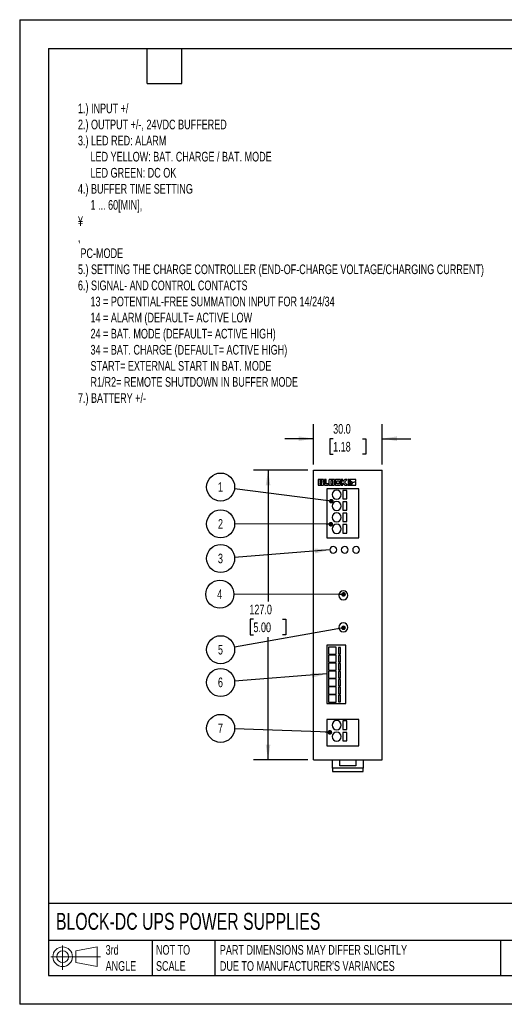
# Model space of a CAD drawing. Header units: millimetres. Extents: x 0 to 559, y 0 to 432.
# Tile 1 of 2: x 0 to 213, y 0 to 432. Entities that reach past the tile are written whole.
import ezdxf

# ---------------------------------------------------------------- set-up
doc = ezdxf.new("R2010")
doc.units = ezdxf.units.MM
doc.header["$LTSCALE"] = 2
doc.layers.add('DIMENSIONS', color=140, linetype='Continuous', lineweight=25)
doc.layers.add('TEXT', color=140, linetype='Continuous', lineweight=25)
doc.styles.add('SLDTEXTSTYLE0', font='TXT', dxfattribs={"width": 0.7})
doc.dimstyles.new('SLDDIMSTYLE2', dxfattribs={"dimtxt": 4.316016, "dimasz": 6.604, "dimexe": 0, "dimexo": 0.0625, "dimgap": 1.079004, "dimtad": 0, "dimtih": 1, "dimtoh": 1, "dimdec": 1, "dimrnd": 1e-09, "dimzin": 4, "dimdsep": 46, "dimtxsty": 'SLDTEXTSTYLE0', "dimsah": 1, "dimcen": 0.09, "dimadec": 0, "dimazin": 1, "dimtfac": 1, "dimtdec": 1, "dimtmove": 0, "dimatfit": 0, "dimfxl": 0, "dimfrac": 2, "dimtolj": 1, "dimtzin": 12, "dimarcsym": 0})
doc.dimstyles.new('SLDDIMSTYLE3', dxfattribs={"dimtxt": 4.316016, "dimasz": 6.604, "dimexe": 0, "dimexo": 0.0625, "dimgap": 1.079004, "dimtad": 0, "dimtih": 1, "dimtoh": 1, "dimdec": 1, "dimrnd": 1e-09, "dimzin": 4, "dimdsep": 46, "dimtxsty": 'SLDTEXTSTYLE0', "dimsah": 1, "dimcen": 0.09, "dimadec": 0, "dimazin": 1, "dimtfac": 1, "dimtdec": 1, "dimtofl": 0, "dimtmove": 0, "dimatfit": 3, "dimfxl": 0, "dimfrac": 2, "dimtolj": 1, "dimtzin": 12, "dimarcsym": 0})
doc.dimstyles.new('SLDDIMSTYLE4', dxfattribs={"dimtxt": 0.18, "dimasz": 2.032, "dimexe": 0, "dimexo": 0.0625, "dimgap": 0, "dimtad": 0, "dimtih": 1, "dimtoh": 1, "dimdec": 0, "dimrnd": 1e-09, "dimzin": 0, "dimdsep": 46, "dimtxsty": 'Standard', "dimblk1": 'DOT', "dimblk2": 'DOT', "dimsah": 1, "dimcen": 0.09, "dimadec": 0, "dimazin": 0, "dimtfac": 2.032, "dimtdec": 0, "dimtofl": 0, "dimtmove": 0, "dimatfit": 3, "dimldrblk": 'DOT', "dimfxl": 0, "dimfrac": 2, "dimtolj": 1, "dimtzin": 0, "dimarcsym": 0})
doc.dimstyles.new('SLDDIMSTYLE5', dxfattribs={"dimtxt": 0.18, "dimasz": 6.604, "dimexe": 0, "dimexo": 0.0625, "dimgap": 0, "dimtad": 0, "dimtih": 1, "dimtoh": 1, "dimdec": 0, "dimrnd": 1e-09, "dimzin": 0, "dimdsep": 46, "dimtxsty": 'Standard', "dimsah": 1, "dimcen": 0.09, "dimadec": 0, "dimazin": 0, "dimtfac": 6.604, "dimtdec": 0, "dimtofl": 0, "dimtmove": 0, "dimatfit": 3, "dimfxl": 0, "dimfrac": 2, "dimtolj": 1, "dimtzin": 0, "dimarcsym": 0})

# ---------------------------------------------------------------- blocks, each defined once
blk = doc.blocks.new('Block11')
at = {"color": 7, "linetype": 'Continuous', "lineweight": 18}
for p, q in [((5.18, 10.62), (5.18, 0)), ((10.96, 8.33), (20.35, 10.06)), ((20.35, 10.06), (20.35, 1.46)), ((0, 5.76), (21.75, 5.76)), ((10.96, 3.19), (10.96, 8.33)), ((10.96, 3.19), (20.35, 1.46))]:
    blk.add_line(p, q, dxfattribs=at)
for radius in [4.3, 2.57]:
    blk.add_circle((5.18, 5.76), radius, dxfattribs=at)
blk = doc.blocks.new('Block12')
at = {"color": 7, "linetype": 'Continuous'}
blk.add_blockref('Block11', (0, 0), dxfattribs=at)
blk = doc.blocks.new('_D_5')
at = {"layer": 'DIMENSIONS'}
for p, q in [((128.97, 236.76), (128.97, 254.41)), ((158.97, 236.76), (158.97, 254.41)), ((128.97, 248.06), (116.27, 248.06)), ((137.53, 248.06), (136.08, 248.06)), ((136.08, 248.06), (136.08, 241.2)), ((150.36, 248.06), (151.81, 248.06)), ((151.81, 248.06), (151.81, 241.2)), ((158.97, 248.06), (171.67, 248.06)), ((136.08, 241.2), (137.53, 241.2)), ((151.81, 241.2), (150.36, 241.2))]:
    blk.add_line(p, q, dxfattribs=at)
for points in [[(128.97, 248.06), (122.36, 249.08), (122.36, 247.04)], [(158.97, 248.06), (165.57, 247.04), (165.57, 249.08)]]:
    blk.add_solid(points, dxfattribs=at)
at = {"layer": 'DIMENSIONS', "char_height": 4.233, "attachment_point": 1, "style": 'SLDTEXTSTYLE0'}
for s, insert in [('30.0', (137.53, 254.48)), ('1.18', (137.53, 246.66))]:
    blk.add_mtext(s, dxfattribs=dict(at, insert=insert))
blk = doc.blocks.new('_D_6')
at = {"layer": 'DIMENSIONS'}
for p, q in [((126.43, 234.22), (102.62, 234.22)), ((108.97, 234.22), (108.97, 176.67)), ((102.56, 168.85), (101.11, 168.85)), ((101.11, 168.85), (101.11, 161.99)), ((115.38, 168.85), (116.83, 168.85)), ((116.83, 168.85), (116.83, 161.99)), ((101.11, 161.99), (102.56, 161.99)), ((108.97, 107.22), (108.97, 161.02)), ((116.83, 161.99), (115.38, 161.99)), ((126.43, 107.22), (102.62, 107.22))]:
    blk.add_line(p, q, dxfattribs=at)
for points in [[(108.97, 234.22), (107.95, 227.62), (109.98, 227.62)], [(108.97, 107.22), (109.98, 113.83), (107.95, 113.83)]]:
    blk.add_solid(points, dxfattribs=at)
at = {"layer": 'DIMENSIONS', "char_height": 4.233, "attachment_point": 1, "style": 'SLDTEXTSTYLE0'}
for s, insert in [('127.0', (100.76, 175.27)), ('5.00', (102.56, 167.45))]:
    blk.add_mtext(s, dxfattribs=dict(at, insert=insert))
blk = doc.blocks.new('SW_NOTE_0')
at = {"layer": 'DIMENSIONS', "color": 0}
blk.add_circle((-6.1, 0.78), 6.15, dxfattribs=at)
at = {"layer": 'DIMENSIONS', "color": 0, "insert": (-6.18, 2.91), "char_height": 4.23, "attachment_point": 2, "style": 'SLDTEXTSTYLE0'}
blk.add_mtext('1', dxfattribs=at)
blk = doc.blocks.new('_Dot')
at = {"color": 0, "linetype": 'ByBlock', "lineweight": -2}
blk.add_line((-0.5, 0), (-1, 0), dxfattribs=at)
at = {"color": 0, "linetype": 'ByBlock', "const_width": 0.5}
blk.add_lwpolyline([(-0.25, 0, 1), (0.25, 0, 1)], format="xyb", close=True, dxfattribs=at)
blk = doc.blocks.new('SW_NOTE_0_1')
at = {"layer": 'DIMENSIONS', "color": 0}
blk.add_circle((-6.15, 0.02), 6.15, dxfattribs=at)
at = {"layer": 'DIMENSIONS', "color": 0, "insert": (-6.22, 2.15), "char_height": 4.23, "attachment_point": 2, "style": 'SLDTEXTSTYLE0'}
blk.add_mtext('2', dxfattribs=at)
blk = doc.blocks.new('SW_NOTE_0_2')
at = {"layer": 'DIMENSIONS', "color": 0}
blk.add_circle((-6.15, 0.01), 6.15, dxfattribs=at)
at = {"layer": 'DIMENSIONS', "color": 0, "insert": (-6.22, 2.14), "char_height": 4.23, "attachment_point": 2, "style": 'SLDTEXTSTYLE0'}
blk.add_mtext('4', dxfattribs=at)
blk = doc.blocks.new('SW_NOTE_0_3')
at = {"layer": 'DIMENSIONS', "color": 0}
blk.add_circle((-6.05, -1.08), 6.15, dxfattribs=at)
at = {"layer": 'DIMENSIONS', "color": 0, "insert": (-6.13, 1.06), "char_height": 4.23, "attachment_point": 2, "style": 'SLDTEXTSTYLE0'}
blk.add_mtext('5', dxfattribs=at)
blk = doc.blocks.new('SW_NOTE_0_4')
at = {"layer": 'DIMENSIONS', "color": 0}
blk.add_circle((-6.13, -0.49), 6.15, dxfattribs=at)
at = {"layer": 'DIMENSIONS', "color": 0, "insert": (-6.21, 1.65), "char_height": 4.23, "attachment_point": 2, "style": 'SLDTEXTSTYLE0'}
blk.add_mtext('6', dxfattribs=at)
blk = doc.blocks.new('SW_NOTE_0_5')
at = {"layer": 'DIMENSIONS', "color": 0}
blk.add_circle((-6.15, 0.22), 6.15, dxfattribs=at)
at = {"layer": 'DIMENSIONS', "color": 0, "insert": (-6.22, 2.36), "char_height": 4.23, "attachment_point": 2, "style": 'SLDTEXTSTYLE0'}
blk.add_mtext('7', dxfattribs=at)
blk = doc.blocks.new('SW_NOTE_0_6')
at = {"layer": 'DIMENSIONS', "color": 0}
blk.add_circle((-6.13, -0.49), 6.15, dxfattribs=at)
at = {"layer": 'DIMENSIONS', "color": 0, "insert": (-6.21, 1.65), "char_height": 4.23, "attachment_point": 2, "style": 'SLDTEXTSTYLE0'}
blk.add_mtext('3', dxfattribs=at)

msp = doc.modelspace()

# ---------------------------------------------------------------- linework, layer by layer
at = {"color": 7, "linetype": 'Continuous'}
for p, q in [((0, 431.81), (0, 0.01)), ((0, 431.81), (558.8, 431.81)), ((558.8, 0.01), (0, 0.01))]:
    msp.add_line(p, q, dxfattribs=at)
for p, q in [((128.97, 107.22), (128.97, 234.22)), ((128.97, 234.22), (158.97, 234.22)), ((158.97, 107.22), (158.97, 234.22)), ((130.97, 230.22), (130.97, 227.67)), ((133.06, 230.22), (130.97, 230.22)), ((131.72, 229.66), (131.72, 229.22)), ((132.6, 229.66), (131.72, 229.66)), ((131.72, 229.22), (132.51, 229.22)), ((132.51, 229.22), (132.58, 229.24)), ((132.58, 229.24), (132.6, 229.29)), ((132.6, 229.37), (132.6, 229.66)), ((132.6, 229.29), (132.6, 229.37)), ((132.97, 228.97), (133.19, 229.1)), ((133.2, 228.85), (132.97, 228.97)), ((133.17, 230.21), (133.06, 230.22)), ((133.25, 230.17), (133.17, 230.21)), ((133.19, 229.1), (133.28, 229.17)), ((133.3, 228.78), (133.2, 228.85)), ((133.31, 230.1), (133.25, 230.17)), ((133.28, 229.17), (133.34, 229.27)), ((133.34, 230.02), (133.31, 230.1)), ((133.36, 229.91), (133.34, 230.02)), ((133.34, 229.27), (133.36, 229.4)), ((133.36, 229.4), (133.36, 229.91)), ((134.46, 230.22), (133.7, 230.22)), ((133.7, 230.22), (133.7, 227.67)), ((134.46, 228.29), (134.46, 230.22)), ((135.73, 230.02), (135.71, 229.91)), ((135.71, 229.91), (135.71, 227.99)), ((135.76, 230.1), (135.73, 230.02)), ((135.82, 230.17), (135.76, 230.1)), ((135.91, 230.21), (135.82, 230.17)), ((136.01, 230.22), (135.91, 230.21)), ((137.85, 230.22), (136.01, 230.22)), ((136.47, 229.64), (136.47, 228.26)), ((137.39, 229.64), (136.47, 229.64)), ((137.39, 228.26), (137.39, 229.64)), ((137.95, 230.21), (137.85, 230.22)), ((138.03, 230.17), (137.95, 230.21)), ((138.1, 230.1), (138.03, 230.17)), ((138.13, 230.02), (138.1, 230.1)), ((138.15, 229.91), (138.13, 230.02)), ((138.15, 227.99), (138.15, 229.91)), ((138.48, 230.02), (138.47, 229.91)), ((138.47, 229.91), (138.47, 227.99)), ((138.52, 230.1), (138.48, 230.02)), ((138.58, 230.17), (138.52, 230.1)), ((138.66, 230.21), (138.58, 230.17)), ((138.77, 230.22), (138.66, 230.21)), ((140.48, 230.22), (138.77, 230.22)), ((139.22, 228.26), (139.22, 229.64)), ((139.22, 229.64), (140.03, 229.64)), ((140.03, 229.64), (140.03, 229.24)), ((140.03, 229.24), (140.78, 229.24)), ((140.58, 230.21), (140.48, 230.22)), ((140.67, 230.17), (140.58, 230.21)), ((140.73, 230.1), (140.67, 230.17)), ((140.77, 230.02), (140.73, 230.1)), ((140.78, 229.91), (140.77, 230.02)), ((140.78, 229.24), (140.78, 229.91)), ((141.09, 230.22), (141.09, 227.67)), ((141.85, 230.22), (141.09, 230.22)), ((141.85, 229.28), (141.85, 230.22)), ((142.64, 230.22), (141.85, 229.28)), ((142.47, 228.98), (143.63, 230.22)), ((143.78, 227.67), (142.47, 228.98)), ((143.63, 230.22), (142.64, 230.22)), ((144.09, 230.22), (144.09, 227.67)), ((144.6, 230.22), (144.09, 230.22)), ((144.34, 228.84), (144.38, 228.94)), ((144.38, 228.94), (144.42, 229.03)), ((144.42, 229.03), (144.48, 229.11)), ((144.48, 229.11), (144.54, 229.19)), ((144.54, 229.19), (144.62, 229.26)), ((144.79, 229.35), (144.6, 230.22)), ((144.62, 229.26), (144.7, 229.31)), ((144.7, 229.31), (144.79, 229.35)), ((144.86, 228.87), (144.86, 228.41)), ((145.32, 228.87), (144.86, 228.87)), ((144.91, 230.22), (145.08, 229.42)), ((147.49, 230.22), (144.91, 230.22)), ((145.08, 229.42), (145.19, 229.41)), ((145.19, 229.41), (145.28, 229.39)), ((145.28, 229.39), (145.36, 229.37)), ((145.32, 228.41), (145.32, 228.87)), ((145.36, 229.37), (145.45, 229.33)), ((145.45, 229.33), (145.52, 229.28)), ((145.52, 229.28), (145.6, 229.23)), ((145.6, 229.23), (145.66, 229.17)), ((145.66, 229.17), (145.72, 229.1)), ((145.72, 229.1), (145.77, 229.03)), ((145.77, 229.03), (145.81, 228.94)), ((145.81, 228.94), (147.49, 229.3)), ((147.49, 229), (145.87, 228.65)), ((147.49, 229.3), (147.49, 230.22)), ((147.49, 227.67), (147.49, 229)), ((130.97, 227.67), (133.07, 227.67)), ((132.54, 228.73), (131.72, 228.73)), ((131.72, 228.73), (131.72, 228.24)), ((131.72, 228.24), (132.62, 228.24)), ((132.59, 228.71), (132.54, 228.73)), ((132.62, 228.67), (132.59, 228.71)), ((132.62, 228.62), (132.62, 228.67)), ((132.62, 228.24), (132.62, 228.62)), ((133.07, 227.67), (133.18, 227.69)), ((133.18, 227.69), (133.27, 227.73)), ((133.27, 227.73), (133.33, 227.79)), ((133.36, 228.69), (133.3, 228.78)), ((133.33, 227.79), (133.36, 227.88)), ((133.38, 228.55), (133.36, 228.69)), ((133.36, 227.88), (133.38, 227.99)), ((133.38, 227.99), (133.38, 228.55)), ((133.7, 227.67), (135.52, 227.67)), ((135.52, 228.29), (134.46, 228.29)), ((134.77, 226.02), (134.77, 204.52)), ((148.77, 226.02), (134.77, 226.02)), ((135.52, 227.67), (135.52, 228.29)), ((135.71, 227.99), (135.73, 227.88)), ((135.73, 227.88), (135.76, 227.79)), ((135.76, 227.79), (135.82, 227.73)), ((135.82, 227.73), (135.91, 227.69)), ((135.91, 227.69), (136.01, 227.67)), ((136.01, 227.67), (137.85, 227.67)), ((136.47, 228.26), (137.39, 228.26)), ((137.85, 227.67), (137.95, 227.69)), ((137.95, 227.69), (138.03, 227.73)), ((138.03, 227.73), (138.04, 227.73)), ((138.04, 227.73), (138.1, 227.79)), ((138.1, 227.79), (138.13, 227.88)), ((138.13, 227.88), (138.15, 227.99)), ((138.47, 227.99), (138.48, 227.88)), ((138.48, 227.88), (138.52, 227.79)), ((138.52, 227.79), (138.58, 227.73)), ((138.58, 227.73), (138.66, 227.69)), ((138.66, 227.69), (138.77, 227.67)), ((138.77, 227.67), (140.48, 227.67)), ((140.03, 228.26), (139.22, 228.26)), ((140.03, 228.66), (140.03, 228.26)), ((140.78, 228.66), (140.03, 228.66)), ((140.48, 227.67), (140.58, 227.69)), ((140.58, 227.69), (140.67, 227.73)), ((140.67, 227.73), (140.73, 227.79)), ((140.73, 227.79), (140.77, 227.88)), ((140.77, 227.88), (140.78, 227.99)), ((140.78, 227.99), (140.78, 228.66)), ((141.09, 227.67), (141.85, 227.67)), ((143.54, 225.37), (141.72, 225.37)), ((141.72, 225.37), (141.72, 221.67)), ((141.85, 227.67), (141.85, 228.64)), ((141.85, 228.64), (142.71, 227.67)), ((142.71, 227.67), (143.78, 227.67)), ((143.54, 221.67), (143.54, 225.37)), ((144.09, 227.67), (147.49, 227.67)), ((144.32, 228.74), (144.34, 228.84)), ((144.32, 228.64), (144.32, 228.74)), ((144.32, 228.54), (144.32, 228.64)), ((144.34, 228.44), (144.32, 228.54)), ((144.38, 228.34), (144.34, 228.44)), ((144.42, 228.25), (144.38, 228.34)), ((144.48, 228.17), (144.42, 228.25)), ((144.55, 228.09), (144.48, 228.17)), ((144.62, 228.02), (144.55, 228.09)), ((144.71, 227.97), (144.62, 228.02)), ((144.8, 227.92), (144.71, 227.97)), ((144.89, 227.89), (144.8, 227.92)), ((144.86, 228.41), (145.32, 228.41)), ((144.99, 227.87), (144.89, 227.89)), ((145.09, 227.87), (144.99, 227.87)), ((145.18, 227.87), (145.09, 227.87)), ((145.26, 227.88), (145.18, 227.87)), ((145.34, 227.91), (145.26, 227.88)), ((145.41, 227.94), (145.34, 227.91)), ((145.48, 227.97), (145.41, 227.94)), ((145.55, 228.02), (145.48, 227.97)), ((145.61, 228.07), (145.55, 228.02)), ((145.67, 228.12), (145.61, 228.07)), ((145.72, 228.18), (145.67, 228.12)), ((145.76, 228.25), (145.72, 228.18)), ((145.8, 228.32), (145.76, 228.25)), ((145.83, 228.4), (145.8, 228.32)), ((145.85, 228.48), (145.83, 228.4)), ((145.86, 228.56), (145.85, 228.48)), ((145.87, 228.65), (145.86, 228.56)), ((147.49, 227.67), (147.49, 227.67)), ((148.77, 204.52), (148.77, 226.02)), ((141.72, 221.67), (143.54, 221.67)), ((143.54, 220.37), (141.72, 220.37)), ((141.72, 220.37), (141.72, 216.67)), ((143.54, 216.67), (143.54, 220.37)), ((141.72, 216.67), (143.54, 216.67)), ((143.54, 215.37), (141.72, 215.37)), ((141.72, 215.37), (141.72, 211.67)), ((141.72, 211.67), (143.54, 211.67)), ((143.54, 211.67), (143.54, 215.37)), ((143.54, 210.37), (141.72, 210.37)), ((141.72, 210.37), (141.72, 206.67)), ((143.54, 206.67), (143.54, 210.37)), ((134.77, 204.52), (148.77, 204.52)), ((141.72, 206.67), (143.54, 206.67)), ((134.77, 157.47), (134.77, 131.97)), ((143.17, 157.47), (134.77, 157.47)), ((135.54, 156.67), (135.54, 153.57)), ((138.84, 156.67), (135.54, 156.67)), ((138.84, 153.57), (138.84, 156.67)), ((140.74, 156.52), (139.84, 156.52)), ((139.84, 156.52), (139.84, 153.72)), ((140.74, 153.72), (140.74, 156.52)), ((143.17, 131.97), (143.17, 157.47)), ((135.54, 153.57), (138.84, 153.57)), ((138.84, 153.17), (135.54, 153.17)), ((135.54, 153.17), (135.54, 150.07)), ((138.84, 150.07), (138.84, 153.17)), ((139.84, 153.72), (140.74, 153.72)), ((140.74, 153.02), (139.84, 153.02)), ((139.84, 153.02), (139.84, 150.22)), ((140.74, 150.22), (140.74, 153.02)), ((135.54, 150.07), (138.84, 150.07)), ((138.84, 149.67), (135.54, 149.67)), ((135.54, 149.67), (135.54, 146.57)), ((138.84, 146.57), (138.84, 149.67)), ((139.84, 150.22), (140.74, 150.22)), ((140.74, 149.52), (139.84, 149.52)), ((139.84, 149.52), (139.84, 146.72)), ((140.74, 146.72), (140.74, 149.52)), ((135.54, 146.57), (138.84, 146.57)), ((135.54, 146.17), (135.54, 143.07)), ((138.84, 146.17), (135.54, 146.17)), ((135.54, 143.07), (138.84, 143.07)), ((138.84, 142.67), (135.54, 142.67)), ((135.54, 142.67), (135.54, 139.57)), ((138.84, 143.07), (138.84, 146.17)), ((138.84, 139.57), (138.84, 142.67)), ((139.84, 146.72), (140.74, 146.72)), ((140.74, 146.02), (139.84, 146.02)), ((139.84, 146.02), (139.84, 143.22)), ((139.84, 143.22), (140.74, 143.22)), ((140.74, 142.52), (139.84, 142.52)), ((139.84, 142.52), (139.84, 139.72)), ((140.74, 143.22), (140.74, 146.02)), ((140.74, 139.72), (140.74, 142.52)), ((135.54, 139.57), (138.84, 139.57)), ((138.84, 139.17), (135.54, 139.17)), ((135.54, 139.17), (135.54, 136.07)), ((138.84, 136.07), (138.84, 139.17)), ((139.84, 139.72), (140.74, 139.72)), ((140.74, 139.02), (139.84, 139.02)), ((139.84, 139.02), (139.84, 136.22)), ((140.74, 136.22), (140.74, 139.02)), ((135.54, 136.07), (138.84, 136.07)), ((138.84, 135.67), (135.54, 135.67)), ((135.54, 135.67), (135.54, 132.57)), ((138.84, 132.57), (138.84, 135.67)), ((139.84, 136.22), (140.74, 136.22)), ((140.74, 135.52), (139.84, 135.52)), ((139.84, 135.52), (139.84, 132.72)), ((140.74, 132.72), (140.74, 135.52)), ((134.77, 131.97), (143.17, 131.97)), ((135.54, 132.57), (138.84, 132.57)), ((139.84, 132.72), (140.74, 132.72)), ((134.77, 124.92), (134.77, 113.42)), ((148.77, 124.92), (134.77, 124.92)), ((141.72, 124.27), (141.72, 120.57)), ((143.54, 124.27), (141.72, 124.27)), ((143.54, 120.57), (143.54, 124.27)), ((148.77, 113.42), (148.77, 124.92)), ((141.72, 120.57), (143.54, 120.57)), ((143.54, 119.27), (141.72, 119.27)), ((141.72, 119.27), (141.72, 115.57)), ((143.54, 115.57), (143.54, 119.27)), ((134.77, 113.42), (148.77, 113.42)), ((141.72, 115.57), (143.54, 115.57)), ((128.97, 107.22), (158.97, 107.22)), ((137.22, 103.62), (137.22, 107.22)), ((140.47, 104.62), (140.47, 107.22)), ((147.47, 104.62), (140.47, 104.62)), ((147.47, 107.22), (147.47, 104.62)), ((150.72, 107.22), (150.72, 103.62)), ((137.22, 103.62), (137.22, 102.12)), ((150.72, 103.62), (137.22, 103.62)), ((137.22, 102.12), (150.72, 102.12)), ((150.72, 102.12), (150.72, 103.62))]:
    msp.add_line(p, q)
for centre, radius, start, end in [((145.09, 228.64), 0.479, 0, 180), ((139.07, 223.52), 2, 0, 180), ((145.09, 228.64), 0.479, 180, 0), ((139.07, 223.52), 2, 180, 0), ((139.07, 218.52), 2, 0, 180), ((139.07, 218.52), 2, 180, 0), ((139.07, 213.52), 2, 0, 180), ((139.07, 213.52), 2, 180, 0), ((139.07, 208.52), 2, 0, 180), ((139.07, 208.52), 2, 180, 0), ((137.61, 199.32), 1.5, 0, 180), ((137.61, 199.32), 1.5, 180, 0), ((142.61, 199.32), 1.5, 0, 180), ((142.61, 199.32), 1.5, 180, 0), ((147.61, 199.32), 1.5, 0, 180), ((147.61, 199.32), 1.5, 180, 0), ((142.02, 179.32), 2, 0, 180), ((142.02, 179.32), 2, 180, 0), ((142.02, 165.32), 2, 0, 180), ((142.02, 165.32), 2, 180, 0), ((139.07, 122.42), 2, 0, 180), ((139.07, 122.42), 2, 180, 0), ((139.07, 117.42), 2, 0, 180), ((139.07, 117.42), 2, 180, 0)]:
    msp.add_arc(centre, radius, start, end)
at = {"layer": 'TEXT'}
for p, q in [((12.7, 419.1), (546.1, 419.1)), ((12.7, 419.1), (12.7, 12.7)), ((55.88, 403.86), (55.88, 419.1)), ((71.12, 403.86), (71.12, 419.1)), ((55.88, 403.86), (71.12, 403.86)), ((546.1, 44.25), (12.7, 44.25)), ((546.1, 27.94), (12.7, 27.94)), ((58.09, 27.94), (58.09, 12.7)), ((85.67, 27.94), (85.67, 12.7)), ((210.97, 27.94), (210.97, 12.7)), ((12.7, 12.7), (546.1, 12.7))]:
    msp.add_line(p, q, dxfattribs=at)

# ---------------------------------------------------------------- block references
at = {"layer": 'DIMENSIONS'}
for name, p in [('SW_NOTE_0', (94.27, 226.07)), ('SW_NOTE_0_1', (94.32, 210.66)), ('SW_NOTE_0_6', (94.3, 196)), ('SW_NOTE_0_2', (93.98, 179.84)), ('SW_NOTE_0_3', (94.22, 156.59)), ('SW_NOTE_0_4', (94.3, 141.66)), ('SW_NOTE_0_5', (94.31, 120.79))]:
    msp.add_blockref(name, p, dxfattribs=at)
at = {"layer": 'TEXT'}
msp.add_blockref('Block12', (13.68, 15.11), dxfattribs=at)

# ---------------------------------------------------------------- texts
at = {"layer": 'DIMENSIONS', "insert": (25.57, 395.03), "char_height": 4.23333, "attachment_point": 1, "style": 'SLDTEXTSTYLE0'}
msp.add_mtext('1.) INPUT +/^J2.) OUTPUT +/-, 24VDC BUFFERED^J3.) LED RED: ALARM^J     LED YELLOW: BAT. CHARGE / BAT. MODE^J     LED GREEN: DC OK^J4.) BUFFER TIME SETTING^J     1 ... 60[MIN], ^J¥^J,^J PC-MODE^J5.) SETTING THE CHARGE CONTROLLER (END-OF-CHARGE VOLTAGE/CHARGING CURRENT)^J6.) SIGNAL- AND CONTROL CONTACTS^J     13 = POTENTIAL-FREE SUMMATION INPUT FOR 14/24/34^J     14 = ALARM (DEFAULT= ACTIVE LOW^J     24 = BAT. MODE (DEFAULT= ACTIVE HIGH)^J     34 = BAT. CHARGE (DEFAULT= ACTIVE HIGH)^J     START= EXTERNAL START IN BAT. MODE^J     R1/R2= REMOTE SHUTDOWN IN BUFFER MODE^J7.) BATTERY +/-', dxfattribs=at)
at = {"layer": 'TEXT', "attachment_point": 1, "style": 'SLDTEXTSTYLE0'}
for s, insert, char_height in [('BLOCK-DC UPS POWER SUPPLIES', (15.93, 40.09), 7.4083), ('3rd^JANGLE', (37.7, 25.99), 4.233), ('NOT TO^JSCALE', (59.81, 25.99), 4.2333), ("PART DIMENSIONS MAY DIFFER SLIGHTLY ^JDUE TO MANUFACTURER'S VARIANCES", (87.83, 25.99), 4.2333)]:
    msp.add_mtext(s, dxfattribs=dict(at, insert=insert, char_height=char_height))

# ---------------------------------------------------------------- dimensions: what is measured, and where the dimension line sits
at = {"layer": 'DIMENSIONS'}
dim = msp.add_linear_dim(base=(158.97, 248.06), p1=(128.97, 234.22), p2=(158.97, 234.22), dimstyle='SLDDIMSTYLE2', dxfattribs=at)
dim.commit()
dim.dimension.update_dxf_attribs({"geometry": '_D_5', "text_midpoint": (143.94, 248.06), "dimtype": 160})
dim = msp.add_linear_dim(base=(108.97, 234.22), p1=(128.97, 107.22), p2=(128.97, 234.22), angle=90, dimstyle='SLDDIMSTYLE3', dxfattribs=at)
dim.commit()
dim.dimension.update_dxf_attribs({"geometry": '_D_6', "text_midpoint": (108.97, 168.85), "dimtype": 160})

# ---------------------------------------------------------------- leaders
for points, dimstyle in [([(136.72, 220.65), (94.27, 226.07)], 'SLDDIMSTYLE4'), ([(136.51, 210.54), (94.32, 210.66)], 'SLDDIMSTYLE4'), ([(136.11, 199.32), (94.3, 196)], 'SLDDIMSTYLE5'), ([(142.09, 179.78), (93.98, 179.84)], 'SLDDIMSTYLE4'), ([(142.09, 165.12), (94.22, 156.59)], 'SLDDIMSTYLE4'), ([(134.77, 144.88), (94.3, 141.66)], 'SLDDIMSTYLE5'), ([(136.1, 119.28), (94.31, 120.79)], 'SLDDIMSTYLE4')]:
    msp.add_leader(points, dimstyle=dimstyle, dxfattribs=at)

doc.saveas('drawing.dxf')
